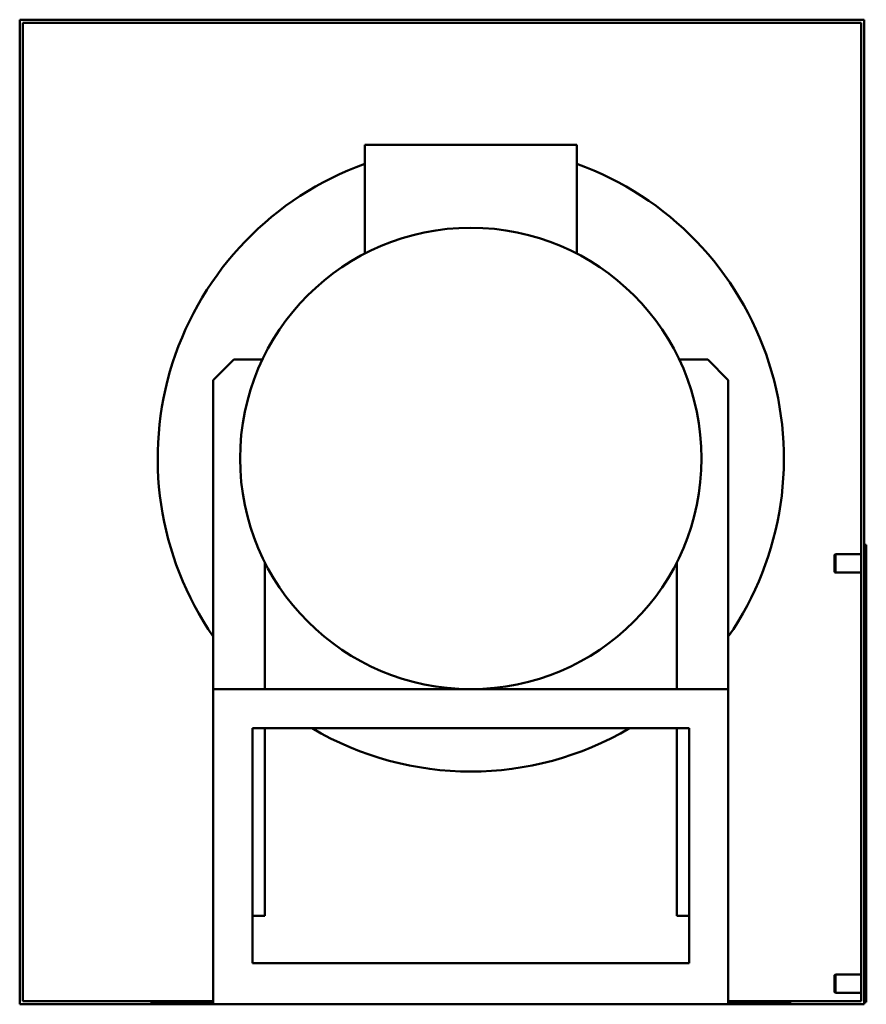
# Model space of a CAD drawing. Header units: millimetres. Extents: x 215 to 626, y 58 to 536.
import ezdxf

# ---------------------------------------------------------------- set-up
doc = ezdxf.new("R2010")
doc.units = ezdxf.units.MM
doc.header["$LTSCALE"] = 2
doc.layers.add('Widoczne (ISO)', color=7, linetype='Continuous', lineweight=50)

msp = doc.modelspace()

# ---------------------------------------------------------------- linework, layer by layer
at = {"layer": 'Widoczne (ISO)'}
for p, q in [((624.5, 536), (214.5, 536)), ((214.5, 536), (214.5, 58)), ((624.5, 58), (624.5, 536)), ((216, 534.5), (216, 59.5)), ((623, 534.5), (216, 534.5)), ((623, 59.5), (623, 534.5)), ((382, 475.2), (382, 422.46)), ((382, 475.2), (485, 475.2)), ((485, 475.2), (485, 422.46)), ((308.5, 361), (318.5, 371)), ((332.31, 371), (318.5, 371)), ((534.69, 371), (548.5, 371)), ((558.5, 361), (548.5, 371)), ((308.5, 361), (308.5, 211)), ((558.5, 361), (558.5, 211)), ((625.5, 281), (624.5, 281)), ((625.5, 281), (625.5, 275)), ((333.5, 211), (333.5, 272.56)), ((533.5, 211), (533.5, 272.56)), ((610, 276.15), (610.5, 276.45)), ((610, 276.15), (610, 267.85)), ((610.5, 276.45), (610.5, 267.55)), ((623, 276.45), (610.5, 276.45)), ((625.5, 275), (625.5, 65)), ((610, 267.85), (610.5, 267.55)), ((623, 267.55), (610.5, 267.55)), ((433.5, 211), (308.5, 211)), ((308.5, 58), (308.5, 211)), ((558.5, 211), (433.5, 211)), ((558.5, 58), (558.5, 211)), ((327.5, 78), (327.5, 192)), ((327.5, 192), (539.5, 192)), ((333.5, 101), (333.5, 192)), ((533.5, 101), (533.5, 192)), ((539.5, 78), (539.5, 192)), ((327.5, 101), (333.5, 101)), ((539.5, 101), (533.5, 101)), ((327.5, 78), (539.5, 78)), ((610, 72.15), (610.5, 72.45)), ((610, 72.15), (610, 63.85)), ((610.5, 72.45), (610.5, 63.55)), ((623, 72.45), (610.5, 72.45)), ((610, 63.85), (610.5, 63.55)), ((623, 63.55), (610.5, 63.55)), ((625.5, 65), (625.5, 59)), ((214.5, 58), (278.5, 58)), ((216, 59.5), (308.5, 59.5)), ((308.5, 59), (278.5, 59)), ((278.5, 58), (278.5, 59)), ((278.5, 58), (308.5, 58)), ((558.5, 58), (308.5, 58)), ((558.5, 59.5), (623, 59.5)), ((588.5, 59), (558.5, 59)), ((558.5, 58), (588.5, 58)), ((588.5, 58), (588.5, 59)), ((588.5, 58), (624.5, 58)), ((624.5, 59), (625.5, 59))]:
    msp.add_line(p, q, dxfattribs=at)
msp.add_circle((433.5, 323), 112, dxfattribs=at)
for start, end in [(109.8047, 214.6774), (325.3226, 70.1953), (239.524, 300.476)]:
    msp.add_arc((433.5, 323), 152, start, end, dxfattribs=at)

doc.saveas('drawing.dxf')
